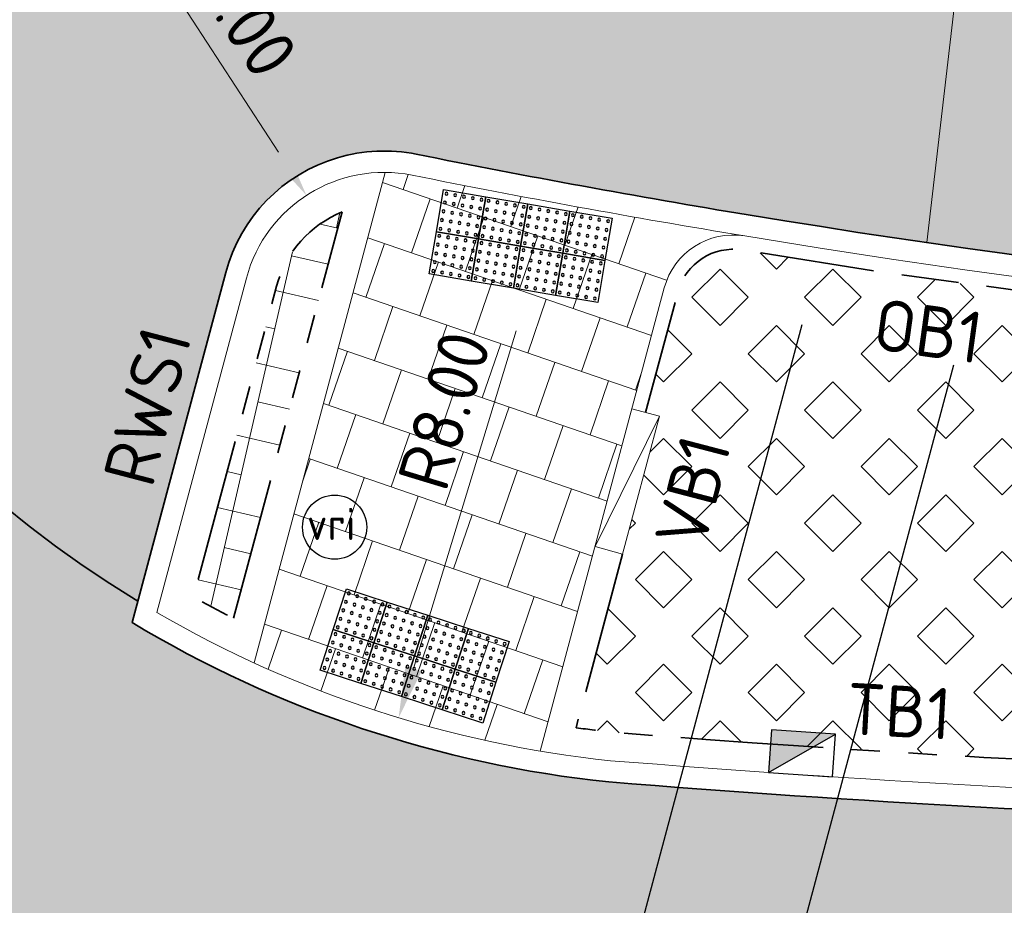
# Model space of a CAD drawing. Header units: metres. Extents: x 196651 to 397723, y 354703 to 710691.
# Tile 26 of 256: x 197542.73 to 197549.64, y 355992.53 to 355998.75. Entities that reach past the tile are written whole.
import ezdxf
from ezdxf.enums import TextEntityAlignment as Align

# ---------------------------------------------------------------- set-up
doc = ezdxf.new("R2010")
doc.units = ezdxf.units.M
doc.header["$MEASUREMENT"] = 0
for name, pattern in [('ACAD_ISO03W100', [30, 12, -18]), ('VH-OPSLUITBAND_100X200', [16, 8, -2, 4, -2]), ('VH-RWSBAND_110X220', [24, 10, -2, 2, -2, 2, -2, 2, -2]), ('VH-TROTTOIRBAND_180-200', [20, 10, -2, 2, -2, 2, -2])]:
    doc.linetypes.add(name, pattern=pattern)
for name, color, linetype, lineweight in [('N-WE-GR-GRAS_BERM-A', 86, 'Continuous', 5), ('N-WE-IE-MEUBILAIR-S', 7, 'Continuous', 25), ('N-WE-VH-GOOT_TEGEL-G', 170, 'Continuous', 35), ('N-WE-VH-KANTOPSLUITING_OPSLUITBAND_100X200-G', 5, 'VH-OPSLUITBAND_100X200', 35), ('N-WE-VH-KANTOPSLUITING_TEKST-T', 7, 'VH-OPSLUITBAND_100X200', 35), ('N-WE-VH-KANTOPSLUITING_TROTTOIRBAND_180 200-G', 6, 'VH-TROTTOIRBAND_180-200', 35), ('N-WE-VH-KANTOPSLUITING_TROTTOIRBAND_RWS_110 220-G', 6, 'VH-RWSBAND_110X220', 35), ('N-WE-VH-KANTVERHARDING-G', 1, 'Continuous', 5), ('N-WE-VH-MATERIAALGRENS-G', 5, 'ACAD_ISO03W100', 35), ('N-WE-VH-VERHARDING_ASFALT_DEKLAAG-G_ZWART', 252, 'Continuous', 5), ('N-WE-VH-VERHARDING_GRASBETONSTEEN-A', 253, 'Continuous', 5), ('N-WE-VH-VERHARDING_TEGEL-200X200X50-A', 252, 'Continuous', 18), ('N-WE-VH-VERKEERSTEGEL-NOPPENTEGEL-S', 5, 'Continuous', 25), ('N-WE-VH_BETON_PRINTBETON-A', 252, 'Continuous', 5), ('X-XX-AL-AANPIJLING-M', 7, 'Continuous', 18)]:
    doc.layers.add(name, color=color, linetype=linetype, lineweight=lineweight)
doc.layers.add('N-WE-RI-HWA_KOLK_TROTTOIR-S', color=150, linetype='Continuous')
doc.layers.add('N-WE-VH-VERHARDING_ASFALT_COATING_ROOD-G', color=7, linetype='Continuous', lineweight=5, true_color=0xffa8a8)
doc.layers.add('N-WE-VH-VERHARDING_ASFALT_DEKLAAG-G_ROOD', color=7, linetype='Continuous', lineweight=5, true_color=0xbf4040)
doc.layers.add('X-XX-AL-HULPLIJNEN', color=4, linetype='Continuous', lineweight=25, plot=False)
doc.styles.add('NLCS-ISO', font='NLCS-ISO.ttf')
doc.styles.add('NLCS-ISO-M200-T18', font='NLCS-ISO.ttf')
doc.dimstyles.new('NLCS-M200-T18-PIJL', dxfattribs={"dimscale": 0.2, "dimtxt": 1.799999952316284, "dimasz": 1.8, "dimexe": 2, "dimexo": 2, "dimgap": 0.7, "dimtad": 1, "dimzin": 0, "dimdsep": 46, "dimtxsty": 'NLCS-ISO-M200-T18', "dimcen": 0, "dimdle": 2, "dimse1": 1, "dimse2": 1, "dimclrd": 256, "dimclre": 256, "dimclrt": 256, "dimadec": 1, "dimazin": 0, "dimtfac": 1, "dimtofl": 0, "dimtmove": 1, "dimatfit": 0, "dimfxl": 2, "dimfxlon": 1, "dimtfillclr": 254, "dimtolj": 1, "dimtzin": 0, "dimlwd": 18, "dimlwe": 18, "dimarcsym": 0})

# ---------------------------------------------------------------- blocks, each defined once
blk = doc.blocks.new('TEKST TB')
at = {"style": 'NLCS-ISO'}
blk.add_attdef('TEKST_TROTTOIRBANDEN', text='', height=0.36, rotation=0.340705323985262, dxfattribs=at).set_placement((0, 0), align=Align.BOTTOM_CENTER)
blk = doc.blocks.new('N-SRI-HWA-KOLK_TROTTOIR-SO')
blk.add_hatch(color=256).paths.add_polyline_path([(1.125000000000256, 0.7499999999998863), (-1.124999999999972, 0.7499999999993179), (-1.124999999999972, -0.7499999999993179)])
blk.add_line((-1.124999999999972, -0.7499999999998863), (1.124999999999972, 0.7499999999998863))
at = {"flags": 128}
blk.add_lwpolyline([(-1.124999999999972, -0.7499999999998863), (1.124999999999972, -0.7499999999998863), (1.124999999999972, 0.7499999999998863), (-1.124999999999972, 0.7499999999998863)], close=True, dxfattribs=at)
blk = doc.blocks.new('*D1796')
at = {"layer": 'Defpoints', "color": 0, "transparency": 16777216}
for p in [(197656.5246603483, 356038.2042141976), (197542.917928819, 355978.7313126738)]:
    blk.add_point(p, dxfattribs=at)
at = {"layer": 'X-XX-AL-AANPIJLING-M', "linetype": 'Continuous', "lineweight": 18, "transparency": 16777216}
blk.add_line((197654.299166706, 356037.0391726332), (197656.2057201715, 356038.0372496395), dxfattribs=at)
at = {"layer": 'X-XX-AL-AANPIJLING-M', "transparency": 16777216}
blk.add_solid([(197656.1778927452, 356038.0904063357), (197656.2335475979, 356037.9840929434), (197656.5246603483, 356038.2042141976)], dxfattribs=at)
at = {"layer": 'X-XX-AL-AANPIJLING-M', "transparency": 16777216, "insert": (197654.9445604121, 356037.7382312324), "char_height": 0.3599999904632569, "attachment_point": 5, "rotation": 27.631969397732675, "style": 'NLCS-ISO-M200-T18'}
blk.add_mtext('\\A1;R128.23', dxfattribs=at)
blk = doc.blocks.new('*D1996')
at = {"layer": 'Defpoints', "color": 0, "transparency": 16777216}
for p in [(197544.744996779, 355997.5142690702), (197545.289548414, 355996.6755417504)]:
    blk.add_point(p, dxfattribs=at)
at = {"layer": 'X-XX-AL-AANPIJLING-M', "linetype": 'Continuous', "lineweight": 18, "transparency": 16777216}
blk.add_line((197543.6515371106, 355999.1984335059), (197544.5489581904, 355997.8162109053), dxfattribs=at)
at = {"layer": 'X-XX-AL-AANPIJLING-M', "transparency": 16777216}
blk.add_solid([(197544.5992818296, 355997.8488840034), (197544.4986345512, 355997.7835378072), (197544.744996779, 355997.5142690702)], dxfattribs=at)
at = {"layer": 'X-XX-AL-AANPIJLING-M', "transparency": 16777216, "insert": (197544.2706210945, 355998.8325496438), "char_height": 0.3599999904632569, "attachment_point": 5, "rotation": 302.994029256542, "style": 'NLCS-ISO-M200-T18'}
blk.add_mtext('\\A1;R1.00', dxfattribs=at)
blk = doc.blocks.new('*U2075')
for centre in [(0.02500000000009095, 0.575000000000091), (0.08750000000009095, 0.575000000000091), (0.1500000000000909, 0.575000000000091), (0.2125000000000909, 0.575000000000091), (0.2749999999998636, 0.575000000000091), (0.3250000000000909, 0.575000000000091), (0.3875000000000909, 0.575000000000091), (0.4500000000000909, 0.575000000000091), (0.5125000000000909, 0.575000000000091), (0.5749999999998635, 0.575000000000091), (0.6250000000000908, 0.575000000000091), (0.6875000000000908, 0.575000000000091), (0.7500000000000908, 0.575000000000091), (0.8125000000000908, 0.575000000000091), (0.8749999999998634, 0.575000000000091), (0.9250000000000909, 0.575000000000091), (0.9875000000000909, 0.575000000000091), (1.050000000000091, 0.575000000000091), (1.112500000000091, 0.575000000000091), (1.174999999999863, 0.575000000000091), (0.02500000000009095, 0.512500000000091), (0.08750000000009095, 0.512500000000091), (0.1500000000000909, 0.512500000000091), (0.2125000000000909, 0.512500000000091), (0.2749999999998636, 0.512500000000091), (0.3250000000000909, 0.512500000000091), (0.3875000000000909, 0.512500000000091), (0.4500000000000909, 0.512500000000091), (0.5125000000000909, 0.512500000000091), (0.5749999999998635, 0.512500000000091), (0.6250000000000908, 0.512500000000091), (0.6875000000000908, 0.512500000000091), (0.7500000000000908, 0.512500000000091), (0.8125000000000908, 0.512500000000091), (0.8749999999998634, 0.512500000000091), (0.9250000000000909, 0.512500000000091), (0.9875000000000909, 0.512500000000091), (1.050000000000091, 0.512500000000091), (1.112500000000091, 0.512500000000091), (1.174999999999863, 0.512500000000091), (0.02500000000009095, 0.4500000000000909), (0.08750000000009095, 0.4500000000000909), (0.1500000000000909, 0.4500000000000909), (0.2125000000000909, 0.4500000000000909), (0.2749999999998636, 0.4500000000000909), (0.3250000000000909, 0.4500000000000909), (0.3875000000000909, 0.4500000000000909), (0.4500000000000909, 0.4500000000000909), (0.5125000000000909, 0.4500000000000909), (0.5749999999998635, 0.4500000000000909), (0.6250000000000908, 0.4500000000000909), (0.6875000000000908, 0.4500000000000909), (0.7500000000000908, 0.4500000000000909), (0.8125000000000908, 0.4500000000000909), (0.8749999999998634, 0.4500000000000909), (0.9250000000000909, 0.4500000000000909), (0.9875000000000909, 0.4500000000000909), (1.050000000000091, 0.4500000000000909), (1.112500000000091, 0.4500000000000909), (1.174999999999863, 0.4500000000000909), (0.02500000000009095, 0.3875000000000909), (0.08750000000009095, 0.3875000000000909), (0.1500000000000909, 0.3875000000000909), (0.2125000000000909, 0.3875000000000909), (0.2749999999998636, 0.3875000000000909), (0.3250000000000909, 0.3875000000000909), (0.3875000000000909, 0.3875000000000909), (0.4500000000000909, 0.3875000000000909), (0.5125000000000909, 0.3875000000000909), (0.5749999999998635, 0.3875000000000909), (0.6250000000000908, 0.3875000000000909), (0.6875000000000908, 0.3875000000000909), (0.7500000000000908, 0.3875000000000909), (0.8125000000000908, 0.3875000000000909), (0.8749999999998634, 0.3875000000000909), (0.9250000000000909, 0.3875000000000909), (0.9875000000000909, 0.3875000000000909), (1.050000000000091, 0.3875000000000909), (1.112500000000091, 0.3875000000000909), (1.174999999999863, 0.3875000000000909), (0.02500000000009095, 0.3250000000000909), (0.02500000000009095, 0.2750000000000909), (0.08750000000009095, 0.3250000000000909), (0.08750000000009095, 0.2750000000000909), (0.1500000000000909, 0.3250000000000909), (0.1500000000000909, 0.2750000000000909), (0.2125000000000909, 0.3250000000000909), (0.2125000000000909, 0.2750000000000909), (0.2749999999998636, 0.3250000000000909), (0.2749999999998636, 0.2750000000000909), (0.3250000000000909, 0.3250000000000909), (0.3250000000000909, 0.2750000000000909), (0.3875000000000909, 0.3250000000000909), (0.3875000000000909, 0.2750000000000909), (0.4500000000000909, 0.3250000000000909), (0.4500000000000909, 0.2750000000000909), (0.5125000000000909, 0.3250000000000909), (0.5125000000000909, 0.2750000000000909), (0.5749999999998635, 0.3250000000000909), (0.5749999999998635, 0.2750000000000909), (0.6250000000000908, 0.3250000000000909), (0.6250000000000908, 0.2750000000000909), (0.6875000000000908, 0.3250000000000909), (0.6875000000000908, 0.2750000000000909), (0.7500000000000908, 0.3250000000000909), (0.7500000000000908, 0.2750000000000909), (0.8125000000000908, 0.3250000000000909), (0.8125000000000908, 0.2750000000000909), (0.8749999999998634, 0.3250000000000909), (0.8749999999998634, 0.2750000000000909), (0.9250000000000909, 0.3250000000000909), (0.9250000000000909, 0.2750000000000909), (0.9875000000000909, 0.3250000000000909), (0.9875000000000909, 0.2750000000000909), (1.050000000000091, 0.3250000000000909), (1.050000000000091, 0.2750000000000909), (1.112500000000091, 0.3250000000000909), (1.112500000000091, 0.2750000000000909), (1.174999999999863, 0.3250000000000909), (1.174999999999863, 0.2750000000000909), (0.02500000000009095, 0.2125000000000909), (0.08750000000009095, 0.2125000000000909), (0.1500000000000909, 0.2125000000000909), (0.2125000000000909, 0.2125000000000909), (0.2749999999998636, 0.2125000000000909), (0.3250000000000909, 0.2125000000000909), (0.3875000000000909, 0.2125000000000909), (0.4500000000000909, 0.2125000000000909), (0.5125000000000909, 0.2125000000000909), (0.5749999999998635, 0.2125000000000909), (0.6250000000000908, 0.2125000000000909), (0.6875000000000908, 0.2125000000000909), (0.7500000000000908, 0.2125000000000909), (0.8125000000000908, 0.2125000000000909), (0.8749999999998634, 0.2125000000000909), (0.9250000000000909, 0.2125000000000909), (0.9875000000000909, 0.2125000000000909), (1.050000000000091, 0.2125000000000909), (1.112500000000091, 0.2125000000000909), (1.174999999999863, 0.2125000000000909), (0.02500000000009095, 0.1500000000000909), (0.08750000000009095, 0.1500000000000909), (0.1500000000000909, 0.1500000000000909), (0.2125000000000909, 0.1500000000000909), (0.2749999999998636, 0.1500000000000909), (0.3250000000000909, 0.1500000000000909), (0.3875000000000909, 0.1500000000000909), (0.4500000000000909, 0.1500000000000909), (0.5125000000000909, 0.1500000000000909), (0.5749999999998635, 0.1500000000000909), (0.6250000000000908, 0.1500000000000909), (0.6875000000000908, 0.1500000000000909), (0.7500000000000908, 0.1500000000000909), (0.8125000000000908, 0.1500000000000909), (0.8749999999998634, 0.1500000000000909), (0.9250000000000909, 0.1500000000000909), (0.9875000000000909, 0.1500000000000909), (1.050000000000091, 0.1500000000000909), (1.112500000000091, 0.1500000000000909), (1.174999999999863, 0.1500000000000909), (0.02500000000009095, 0.08750000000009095), (0.08750000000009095, 0.08750000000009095), (0.1500000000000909, 0.08750000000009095), (0.2125000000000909, 0.08750000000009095), (0.2749999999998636, 0.08750000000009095), (0.3250000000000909, 0.08750000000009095), (0.3875000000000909, 0.08750000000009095), (0.4500000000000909, 0.08750000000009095), (0.5125000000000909, 0.08750000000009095), (0.5749999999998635, 0.08750000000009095), (0.6250000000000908, 0.08750000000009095), (0.6875000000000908, 0.08750000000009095), (0.7500000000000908, 0.08750000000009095), (0.8125000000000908, 0.08750000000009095), (0.8749999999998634, 0.08750000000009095), (0.9250000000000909, 0.08750000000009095), (0.9875000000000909, 0.08750000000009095), (1.050000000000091, 0.08750000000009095), (1.112500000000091, 0.08750000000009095), (1.174999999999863, 0.08750000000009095), (0.02500000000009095, 0.02500000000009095), (0.08750000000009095, 0.02500000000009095), (0.1500000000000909, 0.02500000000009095), (0.2125000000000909, 0.02500000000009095), (0.2749999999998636, 0.02500000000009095), (0.3250000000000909, 0.02500000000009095), (0.3875000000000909, 0.02500000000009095), (0.4500000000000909, 0.02500000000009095), (0.5125000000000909, 0.02500000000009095), (0.5749999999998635, 0.02500000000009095), (0.6250000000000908, 0.02500000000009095), (0.6875000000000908, 0.02500000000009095), (0.7500000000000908, 0.02500000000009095), (0.8125000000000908, 0.02500000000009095), (0.8749999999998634, 0.02500000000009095), (0.9250000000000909, 0.02500000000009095), (0.9875000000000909, 0.02500000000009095), (1.050000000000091, 0.02500000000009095), (1.112500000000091, 0.02500000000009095), (1.174999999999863, 0.02500000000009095)]:
    blk.add_circle(centre, 0.01)
for points in [[(0.2999999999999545, 0.3000000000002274), (0.2999999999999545, 0.6000000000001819), (0, 0.6000000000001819), (0, 0.3)], [(0.5999999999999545, 0.3000000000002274), (0.5999999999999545, 0.6000000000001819), (0.2999999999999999, 0.6000000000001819), (0.2999999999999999, 0.3)], [(0.8999999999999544, 0.3000000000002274), (0.8999999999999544, 0.6000000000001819), (0.5999999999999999, 0.6000000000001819), (0.5999999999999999, 0.3)], [(1.199999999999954, 0.3000000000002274), (1.199999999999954, 0.6000000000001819), (0.8999999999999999, 0.6000000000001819), (0.8999999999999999, 0.3)], [(0.2999999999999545, 2.273736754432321e-13), (0.2999999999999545, 0.3000000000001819), (0, 0.3000000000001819), (0, 0)], [(0.5999999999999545, 2.273736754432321e-13), (0.5999999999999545, 0.3000000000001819), (0.2999999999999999, 0.3000000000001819), (0.2999999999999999, 0)], [(0.8999999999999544, 2.273736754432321e-13), (0.8999999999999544, 0.3000000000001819), (0.5999999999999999, 0.3000000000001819), (0.5999999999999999, 0)], [(1.199999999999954, 2.273736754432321e-13), (1.199999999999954, 0.3000000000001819), (0.8999999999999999, 0.3000000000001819), (0.8999999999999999, 0)]]:
    blk.add_3dface(points)
blk = doc.blocks.new('*U2076')
for centre in [(0.02500000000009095, 0.2750000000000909), (0.08750000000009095, 0.2750000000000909), (0.1500000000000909, 0.2750000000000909), (0.2125000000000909, 0.2750000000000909), (0.2749999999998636, 0.2750000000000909), (0.3250000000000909, 0.2750000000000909), (0.3875000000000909, 0.2750000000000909), (0.4500000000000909, 0.2750000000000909), (0.5125000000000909, 0.2750000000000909), (0.5749999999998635, 0.2750000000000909), (0.6250000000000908, 0.2750000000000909), (0.6875000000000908, 0.2750000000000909), (0.7500000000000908, 0.2750000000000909), (0.8125000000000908, 0.2750000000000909), (0.8749999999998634, 0.2750000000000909), (0.9250000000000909, 0.2750000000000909), (0.9875000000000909, 0.2750000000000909), (1.050000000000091, 0.2750000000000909), (1.112500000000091, 0.2750000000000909), (1.174999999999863, 0.2750000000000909), (0.02500000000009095, 0.2125000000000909), (0.08750000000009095, 0.2125000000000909), (0.1500000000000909, 0.2125000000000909), (0.2125000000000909, 0.2125000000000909), (0.2749999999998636, 0.2125000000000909), (0.3250000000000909, 0.2125000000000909), (0.3875000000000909, 0.2125000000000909), (0.4500000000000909, 0.2125000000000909), (0.5125000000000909, 0.2125000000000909), (0.5749999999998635, 0.2125000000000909), (0.6250000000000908, 0.2125000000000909), (0.6875000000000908, 0.2125000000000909), (0.7500000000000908, 0.2125000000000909), (0.8125000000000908, 0.2125000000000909), (0.8749999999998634, 0.2125000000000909), (0.9250000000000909, 0.2125000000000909), (0.9875000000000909, 0.2125000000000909), (1.050000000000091, 0.2125000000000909), (1.112500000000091, 0.2125000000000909), (1.174999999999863, 0.2125000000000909), (0.02500000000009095, 0.1500000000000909), (0.08750000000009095, 0.1500000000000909), (0.1500000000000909, 0.1500000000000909), (0.2125000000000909, 0.1500000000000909), (0.2749999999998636, 0.1500000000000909), (0.3250000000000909, 0.1500000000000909), (0.3875000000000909, 0.1500000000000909), (0.4500000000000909, 0.1500000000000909), (0.5125000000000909, 0.1500000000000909), (0.5749999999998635, 0.1500000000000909), (0.6250000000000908, 0.1500000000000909), (0.6875000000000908, 0.1500000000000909), (0.7500000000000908, 0.1500000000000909), (0.8125000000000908, 0.1500000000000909), (0.8749999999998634, 0.1500000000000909), (0.9250000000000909, 0.1500000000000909), (0.9875000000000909, 0.1500000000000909), (1.050000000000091, 0.1500000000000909), (1.112500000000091, 0.1500000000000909), (1.174999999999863, 0.1500000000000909), (0.02500000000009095, 0.0875000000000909), (0.08750000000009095, 0.0875000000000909), (0.1500000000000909, 0.0875000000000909), (0.2125000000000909, 0.0875000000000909), (0.2749999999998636, 0.0875000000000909), (0.3250000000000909, 0.0875000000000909), (0.3875000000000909, 0.0875000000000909), (0.4500000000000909, 0.0875000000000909), (0.5125000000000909, 0.0875000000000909), (0.5749999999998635, 0.0875000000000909), (0.6250000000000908, 0.0875000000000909), (0.6875000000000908, 0.0875000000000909), (0.7500000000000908, 0.0875000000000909), (0.8125000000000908, 0.0875000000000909), (0.8749999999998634, 0.0875000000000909), (0.9250000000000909, 0.0875000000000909), (0.9875000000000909, 0.0875000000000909), (1.050000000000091, 0.0875000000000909), (1.112500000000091, 0.0875000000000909), (1.174999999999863, 0.0875000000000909), (0.02500000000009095, 0.02500000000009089), (0.08750000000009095, 0.02500000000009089), (0.1500000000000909, 0.02500000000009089), (0.2125000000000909, 0.02500000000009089), (0.2749999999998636, 0.02500000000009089), (0.3250000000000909, 0.02500000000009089), (0.3875000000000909, 0.02500000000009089), (0.4500000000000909, 0.02500000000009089), (0.5125000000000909, 0.02500000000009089), (0.5749999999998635, 0.02500000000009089), (0.6250000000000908, 0.02500000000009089), (0.6875000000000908, 0.02500000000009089), (0.7500000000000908, 0.02500000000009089), (0.8125000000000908, 0.02500000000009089), (0.8749999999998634, 0.02500000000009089), (0.9250000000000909, 0.02500000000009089), (0.9875000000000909, 0.02500000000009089), (1.050000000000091, 0.02500000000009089), (1.112500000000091, 0.02500000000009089), (1.174999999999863, 0.02500000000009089), (0.02500000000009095, -0.02499999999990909), (0.08750000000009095, -0.02499999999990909), (0.1500000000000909, -0.02499999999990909), (0.2125000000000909, -0.02499999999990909), (0.2749999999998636, -0.02499999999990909), (0.3250000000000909, -0.02499999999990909), (0.3875000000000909, -0.02499999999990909), (0.4500000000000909, -0.02499999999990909), (0.5125000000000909, -0.02499999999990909), (0.5749999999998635, -0.02499999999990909), (0.6250000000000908, -0.02499999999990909), (0.6875000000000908, -0.02499999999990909), (0.7500000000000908, -0.02499999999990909), (0.8125000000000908, -0.02499999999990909), (0.8749999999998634, -0.02499999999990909), (0.9250000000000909, -0.02499999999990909), (0.9875000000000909, -0.02499999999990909), (1.050000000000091, -0.02499999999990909), (1.112500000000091, -0.02499999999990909), (1.174999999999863, -0.02499999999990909), (0.02500000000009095, -0.0874999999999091), (0.08750000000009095, -0.0874999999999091), (0.1500000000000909, -0.0874999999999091), (0.2125000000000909, -0.0874999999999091), (0.2749999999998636, -0.0874999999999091), (0.3250000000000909, -0.0874999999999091), (0.3875000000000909, -0.0874999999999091), (0.4500000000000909, -0.0874999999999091), (0.5125000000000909, -0.0874999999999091), (0.5749999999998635, -0.0874999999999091), (0.6250000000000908, -0.0874999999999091), (0.6875000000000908, -0.0874999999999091), (0.7500000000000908, -0.0874999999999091), (0.8125000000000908, -0.0874999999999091), (0.8749999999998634, -0.0874999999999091), (0.9250000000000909, -0.0874999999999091), (0.9875000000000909, -0.0874999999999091), (1.050000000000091, -0.0874999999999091), (1.112500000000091, -0.0874999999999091), (1.174999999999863, -0.0874999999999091), (0.02500000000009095, -0.1499999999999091), (0.02500000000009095, -0.2124999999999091), (0.08750000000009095, -0.1499999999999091), (0.08750000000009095, -0.2124999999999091), (0.1500000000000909, -0.1499999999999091), (0.1500000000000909, -0.2124999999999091), (0.2125000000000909, -0.1499999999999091), (0.2125000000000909, -0.2124999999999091), (0.2749999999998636, -0.1499999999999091), (0.2749999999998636, -0.2124999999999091), (0.3250000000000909, -0.1499999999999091), (0.3250000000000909, -0.2124999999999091), (0.3875000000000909, -0.1499999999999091), (0.3875000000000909, -0.2124999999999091), (0.4500000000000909, -0.1499999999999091), (0.4500000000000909, -0.2124999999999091), (0.5125000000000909, -0.1499999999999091), (0.5125000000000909, -0.2124999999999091), (0.5749999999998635, -0.1499999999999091), (0.5749999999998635, -0.2124999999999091), (0.6250000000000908, -0.1499999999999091), (0.6250000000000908, -0.2124999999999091), (0.6875000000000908, -0.1499999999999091), (0.6875000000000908, -0.2124999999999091), (0.7500000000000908, -0.1499999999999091), (0.7500000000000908, -0.2124999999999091), (0.8125000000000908, -0.1499999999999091), (0.8125000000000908, -0.2124999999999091), (0.8749999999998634, -0.1499999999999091), (0.8749999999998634, -0.2124999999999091), (0.9250000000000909, -0.1499999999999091), (0.9250000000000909, -0.2124999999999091), (0.9875000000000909, -0.1499999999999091), (0.9875000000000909, -0.2124999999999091), (1.050000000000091, -0.1499999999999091), (1.050000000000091, -0.2124999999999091), (1.112500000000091, -0.1499999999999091), (1.112500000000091, -0.2124999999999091), (1.174999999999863, -0.1499999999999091), (1.174999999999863, -0.2124999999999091), (0.02500000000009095, -0.2749999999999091), (0.08750000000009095, -0.2749999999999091), (0.1500000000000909, -0.2749999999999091), (0.2125000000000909, -0.2749999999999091), (0.2749999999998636, -0.2749999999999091), (0.3250000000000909, -0.2749999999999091), (0.3875000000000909, -0.2749999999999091), (0.4500000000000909, -0.2749999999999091), (0.5125000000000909, -0.2749999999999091), (0.5749999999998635, -0.2749999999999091), (0.6250000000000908, -0.2749999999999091), (0.6875000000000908, -0.2749999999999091), (0.7500000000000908, -0.2749999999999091), (0.8125000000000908, -0.2749999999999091), (0.8749999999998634, -0.2749999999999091), (0.9250000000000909, -0.2749999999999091), (0.9875000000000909, -0.2749999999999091), (1.050000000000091, -0.2749999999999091), (1.112500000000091, -0.2749999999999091), (1.174999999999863, -0.2749999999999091)]:
    blk.add_circle(centre, 0.01)
for points in [[(0.2999999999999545, 2.273181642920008e-13), (0.2999999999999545, 0.3000000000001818), (0, 0.3000000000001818), (0, -5.551115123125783e-17)], [(0.5999999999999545, 2.273181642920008e-13), (0.5999999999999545, 0.3000000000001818), (0.2999999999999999, 0.3000000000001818), (0.2999999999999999, -5.551115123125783e-17)], [(0.8999999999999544, 2.273181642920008e-13), (0.8999999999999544, 0.3000000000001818), (0.5999999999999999, 0.3000000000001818), (0.5999999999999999, -5.551115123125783e-17)], [(1.199999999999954, 2.273181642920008e-13), (1.199999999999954, 0.3000000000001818), (0.8999999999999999, 0.3000000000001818), (0.8999999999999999, -5.551115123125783e-17)], [(0.2999999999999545, -0.2999999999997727), (0.2999999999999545, 1.818545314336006e-13), (0, 1.818545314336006e-13), (0, -0.3)], [(0.5999999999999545, -0.2999999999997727), (0.5999999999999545, 1.818545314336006e-13), (0.2999999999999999, 1.818545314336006e-13), (0.2999999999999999, -0.3)], [(0.8999999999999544, -0.2999999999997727), (0.8999999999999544, 1.818545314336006e-13), (0.5999999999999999, 1.818545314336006e-13), (0.5999999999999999, -0.3)], [(1.199999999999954, -0.2999999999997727), (1.199999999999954, 1.818545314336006e-13), (0.8999999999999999, 1.818545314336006e-13), (0.8999999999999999, -0.3)]]:
    blk.add_3dface(points)
blk = doc.blocks.new('*D2173')
at = {"layer": 'Defpoints', "color": 0, "transparency": 16777216}
for p in [(197547.7158666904, 356001.5052916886), (197545.3917037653, 355993.8503412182)]:
    blk.add_point(p, dxfattribs=at)
at = {"layer": 'X-XX-AL-AANPIJLING-M', "linetype": 'Continuous', "lineweight": 18, "transparency": 16777216}
blk.add_line((197546.2157665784, 355996.5645055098), (197545.4962910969, 355994.1948139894), dxfattribs=at)
at = {"layer": 'X-XX-AL-AANPIJLING-M', "transparency": 16777216}
blk.add_solid([(197545.4388789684, 355994.2122452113), (197545.5537032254, 355994.1773827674), (197545.3917037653, 355993.8503412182)], dxfattribs=at)
at = {"layer": 'X-XX-AL-AANPIJLING-M', "transparency": 16777216, "insert": (197545.7120147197, 355996.0068012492), "char_height": 0.3599999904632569, "attachment_point": 5, "rotation": 73.11088788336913, "style": 'NLCS-ISO-M200-T18'}
blk.add_mtext('\\A1;R8.00', dxfattribs=at)
blk = doc.blocks.new('SIE-MEUBILAIR_PAAL_VRI-SO')
blk.add_circle((0, 0), 0.75)
at = {"style": 'NLCS-ISO'}
blk.add_text('vri', height=0.75, dxfattribs=at).set_placement((-0.08019577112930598, 0.07377584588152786), align=Align.MIDDLE_CENTER)

msp = doc.modelspace()

# ---------------------------------------------------------------- hatches: boundary and pattern name
at = {"layer": 'N-WE-GR-GRAS_BERM-A'}
h = msp.add_hatch(dxfattribs=at)
h.set_pattern_fill('AGR-GRAS_01', color=256, scale=0.04, pattern_type=2)
h.set_pattern_definition([(0, (0, 0), (1, 1), [0.12, -0.8]), (45, (0.4, 0.2), (-0.1131370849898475, 1.866761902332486), [0.12, -0.8]), (29.99999999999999, (0.08, 0.12), (0.2274613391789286, 1.286025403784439), [0.12, -0.8]), (15, (0.32, 0.48), (0.3856270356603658, 0.7244941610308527), [0.12, -0.8]), (135, (0.16, 2), (-0.02828427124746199, -0.6505382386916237), [0.12, -0.8]), (150, (1.2, 0.4), (0.2156921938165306, -0.5864101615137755), [0.12, -0.8]), (165, (0.24, 0.04), (0.1434520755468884, -0.7010146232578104), [0.12, -0.8]), (85, (0.4, 0.4), (-0.872677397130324, 1.040016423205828), [0.12, -0.8]), (99.99999999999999, (0, 0), (-1.112117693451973, 0.7787131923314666), [0.12, -0.7999999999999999])])
h.paths.add_polyline_path([(197588.3851269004, 355992.0772390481, 0.5701041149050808), (197588.5147606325, 355993.4133800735, 0.2539846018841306), (197583.0477632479, 355994.1490922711, -0.001198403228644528), (197582.7685086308, 355994.0435704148, 0.0733476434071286), (197582.3139879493, 355993.7921154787), (197576.5297600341, 355989.3788942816, -0.1075970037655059), (197575.6741486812, 355988.9788198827, -0.01884300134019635), (197571.5292927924, 355988.2017218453, -0.06009665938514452), (197544.9673221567, 355987.4683476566), (197544.3622378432, 355985.2083795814, 0.1424533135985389)])
at = {"layer": 'N-WE-VH-VERHARDING_ASFALT_COATING_ROOD-G'}
h = msp.add_hatch(color=256, dxfattribs=at)
edge = h.paths.add_edge_path()
edge.add_arc((197522.7364838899, 356000.600853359), 1.149999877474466, 344.7121018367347, 442.551190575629)
edge.add_line((197522.8855702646, 356001.7411484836), (197513.3164276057, 356002.4923494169))
edge.add_line((197513.3164276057, 356002.4923494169), (197513.3319286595, 356004.1248551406))
edge.add_line((197513.3319286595, 356004.1248551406), (197522.7385602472, 356004.37716049))
edge.add_arc((197522.627288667, 356008.5256684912), 4.150000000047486, 271.5364231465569, 339.805299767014)
edge.add_line((197526.5221672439, 356007.0930412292), (197531.0534343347, 356019.4121807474))
edge.add_line((197531.0534343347, 356019.4121807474), (197532.6051415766, 356018.8414266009))
edge.add_line((197532.6051415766, 356018.8414266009), (197528.6299639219, 356007.5484131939))
edge.add_line((197528.6299639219, 356007.5484131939), (197528.0526651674, 356005.5132318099))
edge.add_arc((197528.6779939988, 356005.3358512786), 0.6500000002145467, 164.1635025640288, 255.0470960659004)
edge.add_line((197528.5102777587, 356004.7078614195), (197529.5857392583, 356004.4206396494))
edge.add_line((197529.5857392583, 356004.4206396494), (197529.6331841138, 356004.5632259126))
edge.add_line((197529.6331841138, 356004.5632259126), (197539.5758153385, 356001.90786341))
edge.add_arc((197547.7158665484, 356001.5052916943), 8.149999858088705, 177.1687054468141, 178.2495302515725)
edge.add_line((197539.5696699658, 356001.7542473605), (197542.5045711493, 356000.9704280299))
edge.add_arc((197542.6722873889, 356001.598417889), 0.6500000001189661, 255.0470961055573, 389.736148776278)
edge.add_arc((197551.789634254, 356006.8064872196), 9.850000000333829, 172.0515655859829, 209.7361487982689, ccw=False)
edge.add_line((197542.0342639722, 356008.1685630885), (197542.3094086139, 356010.1391859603))
edge.add_line((197542.3094086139, 356010.1391859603), (197544.0971483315, 356009.8574962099))
edge.add_line((197544.0971483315, 356009.8574962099), (197544.0944383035, 356009.8428784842))
edge.add_line((197544.0944383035, 356009.8428784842), (197543.7184961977, 356007.9375179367))
edge.add_arc((197551.7896348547, 356006.8064915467), 8.14999999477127, 172.0229610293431, 185.3610577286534)
edge.add_arc((197551.8118195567, 356006.8154970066), 8.172931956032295, 185.4093828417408, 252.2037230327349)
edge.add_line((197549.3138982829, 355999.033645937), (197549.0974967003, 355997.1826234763))
edge.add_arc((197558.99373477, 356064.9602063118), 68.49624999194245, 258.65174460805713, 261.692916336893, ccw=False)
edge.add_arc((197545.2895484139, 355996.6755417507), 1.149999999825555, 78.66409308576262, 106.4997854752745)
edge.add_line((197544.962934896, 355997.7781856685), (197542.0081084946, 355998.5189593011))
edge.add_arc((197541.5752229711, 355998.2687391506), 0.5000000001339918, 30.02913435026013, 75.0470960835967)
edge.add_line((197541.7042354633, 355998.751808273), (197540.9913478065, 355998.9421980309))
edge.add_arc((197540.8623353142, 355998.4591289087), 0.5000000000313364, 75.04709607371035, 203.9635280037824)
edge.add_arc((197547.7158666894, 356001.5052916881), 7.999999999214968, 196.8112913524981, 203.9635279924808, ccw=False)
edge.add_line((197540.0577665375, 355999.1915280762), (197528.6236558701, 356002.24521759))
edge.add_arc((197521.7432003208, 356006.3268020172), 8.000000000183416, 281.58299197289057, 329.3229771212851, ccw=False)
edge.add_arc((197523.0499235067, 355998.6091449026), 0.3224997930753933, 338.2658075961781, 344.7121078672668)
edge.add_line((197523.361011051, 355998.5241116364), (197523.4274494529, 355998.7671713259))
edge.add_line((197523.4274494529, 355998.7671713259), (197523.8457889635, 356000.2976336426))
h = msp.add_hatch(color=256, dxfattribs=at)
edge = h.paths.add_edge_path()
edge.add_line((197543.5616605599, 355994.6684377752), (197543.9987833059, 355996.3010754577))
edge.add_line((197543.9987833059, 355996.3010754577), (197544.178675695, 355996.972967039))
edge.add_arc((197545.2895484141, 355996.6755417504), 1.150000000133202, 106.49978548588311, 165.0111726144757, ccw=False)
edge.add_line((197544.9629348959, 355997.7781856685), (197542.0081084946, 355998.5189593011))
edge.add_arc((197541.5752229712, 355998.2687391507), 0.500000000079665, -14.988827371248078, 30.029134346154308, ccw=False)
edge.add_arc((197534.6904578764, 355999.7034337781), 7.531926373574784, 342.00705938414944, 348.01528586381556, ccw=False)
edge.add_arc((197541.3710441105, 355997.5061384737), 0.4999999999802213, 212.2233055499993, 345.0111726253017, ccw=False)
edge.add_arc((197547.7158666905, 356001.5052916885), 8.000000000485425, 212.2233055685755, 238.7163161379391)
at = {"layer": 'N-WE-VH-VERHARDING_ASFALT_DEKLAAG-G_ROOD'}
h = msp.add_hatch(color=256, dxfattribs=at)
edge = h.paths.add_edge_path()
edge.add_arc((197554.2789389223, 356074.1989402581), 78.76450334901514, 289.4678133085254, 302.2666273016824)
edge.add_line((197596.3281507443, 356007.5978083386), (197595.1872121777, 356009.1837028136))
edge.add_arc((197554.2789443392, 356074.1989282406), 76.81449026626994, 289.48819351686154, 302.1785371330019, ccw=False)
edge.add_arc((197558.038328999, 356069.5895712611), 71.24327878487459, 264.31616596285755, 287.87448266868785, ccw=False)
edge.add_arc((197551.9043202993, 356007.5578498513), 8.909115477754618, 253.0964873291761, 264.0607976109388, ccw=False)
edge.add_line((197549.3138982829, 355999.033645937), (197549.0974967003, 355997.1826234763))
edge.add_arc((197558.9937347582, 356064.9602062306), 68.49624990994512, 261.692916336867, 288.3249498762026)
at = {"layer": 'N-WE-VH-VERHARDING_ASFALT_DEKLAAG-G_ZWART'}
h = msp.add_hatch(color=256, dxfattribs=at)
edge = h.paths.add_edge_path()
edge.add_arc((197541.4517818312, 356089.8330604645), 101.0299702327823, 301.1250693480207, 303.7588192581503)
edge.add_line((197597.5939554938, 356005.8383509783), (197599.3169656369, 356003.4433821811))
edge.add_arc((197541.4497432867, 356089.8331176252), 103.9798144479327, 303.78202980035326, 303.81572192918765, ccw=False)
edge.add_arc((197602.6857701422, 355998.2977417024), 6.150000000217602, 123.7820298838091, 181.7824850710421)
edge.add_arc((197597.6881895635, 355998.1422156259), 1.150000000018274, 181.7824850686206, 303.0847720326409)
edge.add_arc((197554.5637252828, 356064.3334581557), 80.150000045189, 303.0847720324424, 306.2820423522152)
edge.add_line((197601.9933338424, 355999.7234377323), (197603.7187317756, 355997.3287622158))
edge.add_arc((197554.565850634, 356064.3332715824), 83.09999999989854, 264.96511449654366, 306.2628677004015, ccw=False)
edge.add_arc((197545.9462250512, 355965.9095615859), 15.70049941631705, 85.15313590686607, 95.47309018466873)
edge.add_line((197544.4487390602, 355981.5384840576), (197544.978123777, 355985.0447808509))
edge.add_arc((197549.0969112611, 355998.0585462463), 13.65000000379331, 252.4376978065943, 265.2845225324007)
edge.add_arc((197554.5637253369, 356064.3334575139), 80.14999939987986, 265.284522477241, 295.0833855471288)
edge.add_arc((197588.0544588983, 355992.7836798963), 1.149999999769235, 295.0984727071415, 413.8337356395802)
edge.add_arc((197585.1038067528, 355988.7471402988), 6.150000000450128, 53.83373561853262, 110.8373860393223)
edge.add_arc((197560.8951571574, 356052.3518072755), 61.90595033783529, 290.562732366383, 290.8373860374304, ccw=False)
edge.add_arc((197583.393702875, 355992.3769774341), 2.150000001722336, 110.5627323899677, 127.3427256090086)
edge.add_line((197582.0895528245, 355994.0862733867), (197576.3053249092, 355989.6730521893))
edge.add_arc((197575.1831492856, 355991.1438417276), 1.849999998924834, 282.77781482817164, 307.34272562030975, ccw=False)
edge.add_arc((197563.2952134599, 356043.5627264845), 55.59999997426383, 278.4598280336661, 282.77781483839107, ccw=False)
edge.add_arc((197555.2085148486, 356097.9328316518), 110.568200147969, 264.9074183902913, 278.45982803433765, ccw=False)
edge.add_line((197545.3938917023, 355987.8010921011), (197546.4189692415, 355993.4591399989))
edge.add_arc((197547.7158612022, 356001.5052925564), 8.14999998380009, 260.8437229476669, 264.0108516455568)
edge.add_arc((197555.2302471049, 356097.7120255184), 104.6470934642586, 265.4152845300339, 268.2798001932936)
edge.add_arc((197552.5451109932, 356008.2552214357), 15.15000000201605, 268.2743331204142, 268.2807247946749)
edge.add_arc((197555.2302487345, 356097.7120241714), 104.6470922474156, 268.2807246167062, 278.4521197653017)
edge.add_arc((197560.8972813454, 356052.3516237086), 58.95595351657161, 279.4839967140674, 303.7774958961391)
h = msp.add_hatch(color=256, dxfattribs=at)
h.dxf.hatch_style = 1
edge = h.paths.add_edge_path(flags=17)
edge.add_arc((197521.7432003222, 356006.32680202), 8.000000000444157, 302.9575118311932, 329.3229771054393)
edge.add_arc((197521.7432103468, 356006.3267943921), 7.999987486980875, 302.9574812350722, 329.32298746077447, ccw=False)
edge = h.paths.add_edge_path()
edge.add_arc((197547.7158666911, 356001.5052916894), 8.000000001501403, 221.472357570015, 238.7163161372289)
edge.add_line((197543.5616605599, 355994.6684377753), (197543.5212741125, 355994.5175958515))
edge.add_arc((197547.7158666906, 356001.5052916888), 8.15000000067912, 239.024337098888, 260.8436838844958)
edge.add_line((197546.4189692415, 355993.4591399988), (197545.3938917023, 355987.8010921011))
edge.add_arc((197555.2085148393, 356097.9328315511), 110.5682000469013, 263.3380995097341, 264.90741839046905, ccw=False)
edge.add_arc((197542.3060591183, 355987.4655755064), 0.6500000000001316, 83.33809952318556, 165.0111726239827)
edge.add_line((197541.678174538, 355987.633685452), (197541.5651108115, 355987.2113965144))
edge.add_arc((197542.1929953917, 355987.0432865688), 0.6499999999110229, 165.0111726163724, 237.9221905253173)
edge.add_arc((197549.096911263, 355998.0585462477), 13.65000000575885, 237.9221905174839, 252.4376978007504)
edge.add_line((197544.978123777, 355985.0447808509), (197544.4487389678, 355981.5384834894))
edge.add_arc((197545.9432069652, 355966.4623743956), 15.15000000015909, 95.66113463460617, 112.6128736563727)
edge.add_arc((197540.1921494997, 355980.0249018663), 0.4292533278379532, 99.94851258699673, 164.9063861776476)
edge.add_arc((197545.9432069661, 355966.4623743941), 15.00000000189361, 114.2697732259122, 126.2441106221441)
edge.add_line((197537.0748056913, 355978.559955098), (197541.7216641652, 355996.2072225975))
edge = h.paths.add_edge_path()
edge.add_arc((197547.7158666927, 356001.5052916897), 8.000000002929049, 212.2294139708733, 221.4723575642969)
edge.add_line((197541.7216641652, 355996.2072225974), (197537.0748056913, 355978.5599550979))
edge.add_arc((197545.9432069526, 355966.4623744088), 14.99999998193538, 126.2441106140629, 138.1870542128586)
edge.add_line((197534.7633262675, 355976.4628877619), (197523.8882800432, 355979.1686508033))
edge.add_arc((197515.9507558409, 355978.1707983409), 7.999999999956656, 7.165253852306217, 61.86759876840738)
edge.add_arc((197519.4016600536, 355985.196537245), 0.3225005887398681, 5.184827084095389, 63.84057385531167)
edge.add_arc((197515.7098806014, 355977.601568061), 8.767188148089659, 64.0677614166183, 76.07219280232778)
edge.add_line((197517.8201351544, 355986.1109989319), (197517.958564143, 355986.6233399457))
edge.add_line((197517.958564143, 355986.6233399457), (197519.451092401, 355992.1167513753))
edge.add_line((197519.451092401, 355992.1167513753), (197521.1992224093, 355991.8227939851))
edge.add_arc((197521.3070100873, 355992.4637946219), 0.6499999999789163, 260.4547086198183, 344.7999863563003)
edge.add_line((197521.9342707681, 355992.2933715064), (197522.1450606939, 355993.0692065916))
edge.add_arc((197521.517800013, 355993.2396297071), 0.6500000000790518, 344.7999863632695, 429.3075436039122)
edge.add_line((197521.7474786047, 355993.8476985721), (197520.0913400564, 355994.4732520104))
edge.add_line((197520.0913400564, 355994.4732520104), (197521.1024854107, 355998.1973670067))
edge.add_line((197521.1024854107, 355998.1973670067), (197521.1288850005, 355998.1944066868))
edge.add_arc((197521.7009956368, 356006.719276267), 8.544045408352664, 266.160592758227, 279.4500982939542)
edge.add_arc((197523.0499418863, 355998.6091480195), 0.322499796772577, 279.6189550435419, 338.2659439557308)
edge.add_arc((197521.7432003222, 356006.3268020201), 8.000000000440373, 281.5831284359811, 329.3229771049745)
edge.add_line((197528.6236558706, 356002.2452175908), (197539.1872566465, 355999.4354691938))
edge.add_line((197539.1872566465, 355999.4354691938), (197540.0589592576, 355999.1875840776))
edge.add_arc((197547.7158361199, 356001.5052805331), 7.999967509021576, 196.8407885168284, 212.2294631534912)
at = {"layer": 'N-WE-VH-VERHARDING_GRASBETONSTEEN-A', "lineweight": 9}
h = msp.add_hatch(dxfattribs=at)
h.set_pattern_fill('AVH-GRASBETONSTEEN_02', color=256, scale=0.4, pattern_type=2)
h.set_pattern_definition([(45, (197546.8542005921, 355993.4331613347), (-0.3959797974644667, 0.3959797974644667), [0.28, -0.28]), (135, (197546.8542005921, 355993.4331613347), (-0.3959797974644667, -0.3959797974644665), [0.28, -0.28]), (45, (197546.6562125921, 355993.6311493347), (-0.3959797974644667, 0.3959797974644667), [0.28, -0.28]), (135, (197547.0521885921, 355993.6311493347), (-0.3959797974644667, -0.3959797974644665), [0.28, -0.28])])
edge = h.paths.add_edge_path()
edge.add_line((197553.1802938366, 355993.4350797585), (197553.3294960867, 355996.4477017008))
edge.add_arc((197558.9937347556, 356064.9602062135), 68.74624989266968, 261.46553829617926, 265.2738470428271, ccw=False)
edge.add_line((197548.7914992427, 355996.9751985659), (197547.8036518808, 355997.1307957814))
edge.add_arc((197547.7385423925, 355996.7361304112), 0.3999999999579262, 80.63207028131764, 165.0111726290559)
edge.add_line((197547.3521518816, 355996.8395826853), (197547.1248335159, 355995.9905567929))
edge.add_line((197547.1248335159, 355995.9905567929), (197547.2214311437, 355995.9646937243))
edge.add_line((197547.2214311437, 355995.9646937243), (197546.9628004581, 355994.9987174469))
edge.add_line((197546.9628004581, 355994.9987174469), (197546.6365870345, 355993.7803220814))
edge.add_line((197546.6365870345, 355993.7803220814), (197546.7670451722, 355993.763215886))
edge.add_line((197546.7670451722, 355993.763215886), (197546.897773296, 355993.7483126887))
edge.add_arc((197555.2302487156, 356097.7120254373), 104.2970935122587, 265.4176574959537, 268.2807246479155)
edge.add_arc((197555.2302486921, 356097.7120244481), 104.2970925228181, 268.2807246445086, 268.8737814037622)
at = {"layer": 'N-WE-VH-VERHARDING_TEGEL-200X200X50-A'}
h = msp.add_hatch(dxfattribs=at)
h.set_pattern_fill('AVH-TEGEL_200X200_HALFST', color=256, scale=2, angle=251, pattern_type=2)
h.set_pattern_definition([(251, (0, 0), (0.0588764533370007, -0.4433210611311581), [0.4, -0.4]), (341.0000000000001, (0, 0), (0.1302272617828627, 0.3782074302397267), [])])
edge = h.paths.add_edge_path()
edge.add_arc((197547.7158666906, 356001.5052916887), 8.000000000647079, 245.3349360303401, 260.4290794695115)
edge.add_line((197546.3857202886, 355993.616647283), (197547.3731558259, 355997.3046833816))
edge.add_arc((197558.9937347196, 356064.9602060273), 68.64624970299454, 258.6519485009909, 260.25392057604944, ccw=False)
edge.add_arc((197545.2895484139, 355996.6755417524), 0.9999999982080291, 78.65194847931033, 89.48868481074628)
edge.add_line((197545.298472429, 355997.6755019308), (197544.3773624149, 355994.2351892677))
edge = h.paths.add_edge_path()
edge.add_arc((197549.0969112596, 355998.058546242), 13.49999999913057, 239.6766352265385, 248.7593282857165)
edge.add_line((197544.2060462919, 355985.4756435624), (197544.802853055, 355987.7046952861))
edge.add_arc((197555.2085148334, 356097.9328314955), 110.7181999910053, 263.50675863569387, 264.6071946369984, ccw=False)
edge.add_line((197542.6878352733, 355987.924866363), (197542.2810357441, 355986.4054848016))
edge = h.paths.add_edge_path()
edge.add_arc((197545.9432069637, 355966.4623744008), 14.99999999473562, 101.0957901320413, 110.4404809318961)
edge.add_line((197540.7046943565, 355980.5179066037), (197540.2760642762, 355978.9169887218))
edge.add_arc((197541.3365176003, 355979.9778557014), 1.50000000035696, 225.0111726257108, 260.9464614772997)
edge.add_arc((197554.8136243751, 356064.5573703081), 87.14652181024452, 260.946461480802, 261.7368871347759)
edge.add_line((197542.2890036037, 355978.3155583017), (197543.0564589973, 355981.1819765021))
at = {"layer": 'N-WE-VH_BETON_PRINTBETON-A'}
h = msp.add_hatch(dxfattribs=at)
h.set_pattern_fill('AVH-BSS_KEIFORMAAT_BLOK', color=256, scale=2.5, angle=257, style=0, pattern_type=2)
h.set_pattern_definition([(257, (197544.3456471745, 355995.8106014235), (0.5115442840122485, -0.1180993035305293), []), (257, (197544.6014193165, 355995.7515517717), (0.3934449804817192, -0.6296435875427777), [0.5249999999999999, -0.5249999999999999]), (347, (197544.3456471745, 355995.8106014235), (0.1180993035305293, 0.5115442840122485), []), (347, (197544.4046968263, 355996.0663735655), (0.6296435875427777, 0.3934449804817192), [0.525, -0.525])])
edge = h.paths.add_edge_path()
edge.add_arc((197545.2895484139, 355996.6755417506), 0.779999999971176, 112.0649321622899, 165.0111726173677)
edge.add_line((197544.5360869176, 355996.8772736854), (197544.3561945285, 355996.205382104))
edge.add_line((197544.3561945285, 355996.205382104), (197543.952144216, 355994.6962687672))
edge.add_line((197543.952144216, 355994.6962687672), (197544.2334219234, 355994.5482105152))
edge.add_line((197544.2334219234, 355994.5482105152), (197544.9965358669, 355997.3984135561))

# ---------------------------------------------------------------- linework, layer by layer
at = {"layer": 'N-WE-VH-GOOT_TEGEL-G', "flags": 128}
for points in [[(197866.1533364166, 356128.2646931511, 0.3269534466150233), (197857.8188387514, 356133.0875539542), (197856.1657519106, 356132.9093047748, 0.06128720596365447), (197825.0365349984, 356125.6260440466, 0.01212265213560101), (197818.5935215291, 356123.0787361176), (197814.9221508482, 356121.4736490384), (197802.4610331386, 356115.9584449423), (197789.9629197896, 356107.1472932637), (197768.0015965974, 356097.4273642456), (197745.0209239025, 356090.535851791), (197713.0206198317, 356076.3727396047, 0.0597998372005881), (197653.0758249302, 356040.7542891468), (197649.9855954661, 356038.214516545), (197649.0843240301, 356037.4998937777, 0.001353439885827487), (197648.4857849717, 356037.0226646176, 0.01770595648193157), (197632.799694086, 356023.5066607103), (197611.0048032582, 356003.3393815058, -0.211706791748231), (197547.2728054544, 355981.5539173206, -0.211706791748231)], [(197543.7184961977, 356007.9375179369, 0.4259856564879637), (197550.9824665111, 355998.6965562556, 0.1031561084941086), (197579.9052222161, 356001.7851188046, 0.1019807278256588), (197606.4501345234, 356017.8195629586), (197623.4793686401, 356033.5770779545, -0.02028559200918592), (197642.3754352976, 356049.6899144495, 0.03995085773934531), (197643.5654582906, 356050.7882617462), (197644.0752422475, 356051.3403508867, -0.04326172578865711), (197645.3330549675, 356052.4859614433, -0.05896844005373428), (197707.344260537, 356089.1933578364)], [(197544.9629348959, 355997.7781856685, -0.1221106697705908), (197545.5158321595, 355997.80305923, 0.008640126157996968), (197547.844345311, 355997.377461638, 0.1214245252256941), (197580.529359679, 355999.9374939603, 0.1020953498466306), (197607.7802216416, 356016.3935795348), (197624.8037483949, 356032.145813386, -0.02028559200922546), (197643.579465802, 356048.1560270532, 0.008291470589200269), (197643.8909640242, 356048.4089977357), (197644.6867733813, 356049.1282093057), (197645.5078978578, 356050.0174760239, -0.01915570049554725), (197645.9351192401, 356050.4459916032, -0.437798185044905), (197647.6201098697, 356050.3164690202), (197648.3039604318, 356049.451091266)], [(197544.9629348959, 355997.7781856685, 0.2609995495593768), (197544.1786756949, 355996.9729670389), (197543.9987833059, 355996.3010754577), (197543.5212741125, 355994.5175958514, 0.1094577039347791), (197546.8654768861, 355993.3997789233, 0.0125035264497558), (197552.0905729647, 355993.1120416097)]]:
    msp.add_lwpolyline(points, format="xyb", dxfattribs=at)
at = {"layer": 'N-WE-VH-KANTOPSLUITING_OPSLUITBAND_100X200-G', "ltscale": 0.1, "flags": 128}
msp.add_lwpolyline([(197547.1248335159, 355995.9905567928), (197547.3521518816, 355996.8395826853, -0.3857631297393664), (197547.8036518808, 355997.1307957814), (197548.7914992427, 355996.9751985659, 0.1177450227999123), (197580.6103283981, 355999.7009558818, 0.01703271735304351), (197585.6204481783, 356001.6661783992), (197586.1119467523, 356000.6630658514), (197585.6157719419, 355999.2135581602)], format="xyb", dxfattribs=at)
at = {"layer": 'N-WE-VH-KANTOPSLUITING_TROTTOIRBAND_180 200-G', "ltscale": 0.1, "flags": 128}
msp.add_lwpolyline([(197546.9628004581, 355994.9987174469), (197546.6365870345, 355993.7803220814, 0.00843458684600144), (197546.897773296, 355993.7483126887, 0.01249313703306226), (197552.1010738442, 355993.4618840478, 0.04440266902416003), (197570.5570146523, 355994.5472351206, 0.06386794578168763), (197584.8322436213, 355998.8560597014)], format="xyb", dxfattribs=at)
at = {"layer": 'N-WE-VH-KANTOPSLUITING_TROTTOIRBAND_RWS_110 220-G', "ltscale": 0.1, "flags": 128}
msp.add_lwpolyline([(197544.2334219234, 355994.5482105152), (197544.9965358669, 355997.3984135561, 0.2352211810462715), (197544.5360869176, 355996.8772736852), (197544.3561945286, 355996.205382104), (197543.952144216, 355994.6962687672, 0.01021524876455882)], format="xyb", close=True, dxfattribs=at)
at = {"layer": 'N-WE-VH-KANTVERHARDING-G', "flags": 128}
for points in [[(197745.0730259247, 356090.394876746), (197713.081328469, 356076.2355737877, 0.05979775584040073), (197653.1691920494, 356040.6368648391), (197650.0798209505, 356038.0977977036), (197649.1775189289, 356037.3823577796, 0.001353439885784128), (197648.5796148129, 356036.905634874, 0.01770595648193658), (197632.9015694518, 356023.3965634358), (197611.1066786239, 356003.2292842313, -0.2117067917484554), (197547.2596411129, 355981.4044961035, -0.2117067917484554)], [(197546.3857202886, 355993.616647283), (197547.2555542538, 355996.8654457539, -0.3857631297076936), (197547.8199292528, 355997.2294621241, 0.121430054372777), (197580.5779408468, 355999.7955710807, 0.1021001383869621), (197607.8821100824, 356016.2834943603), (197624.9056237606, 356032.0357161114, -0.02028559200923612), (197643.6720835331, 356048.0380357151, 0.00829147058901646), (197643.9874433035, 356048.2941423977)], [(197545.4863168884, 355997.6559917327, 0.3957222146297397), (197544.3235721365, 355996.9341724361), (197544.1436797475, 355996.2622808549)], [(197545.4863168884, 355997.6559917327, 0.00864012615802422), (197547.8199292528, 355997.2294621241, 0.00680240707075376)], [(197544.1436797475, 355996.2622808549), (197543.6956254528, 355994.5888142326, 0.1058328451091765), (197546.8793074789, 355993.5491513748, 0.01249910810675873), (197552.0950733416, 355993.2619740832)]]:
    msp.add_lwpolyline(points, format="xyb", dxfattribs=at)
for points in [[(197549.0974967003, 355997.1826234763), (197549.3138982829, 355999.033645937)], [(197544.3773624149, 355994.2351892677), (197545.298472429, 355997.6755019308)], [(197547.2214311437, 355995.9646937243), (197547.0282358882, 355996.0164198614)], [(197547.2214311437, 355995.9646937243), (197546.7696052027, 355995.050443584)], [(197546.9628004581, 355994.9987174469), (197547.2214311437, 355995.9646937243)], [(197546.9628004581, 355994.9987174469), (197546.7696052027, 355995.050443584)]]:
    msp.add_lwpolyline(points, dxfattribs=at)
at = {"layer": 'N-WE-VH-MATERIAALGRENS-G'}
msp.add_arc((197547.7158666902, 356001.5052916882), 8, 212.2233055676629, 238.7163161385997, dxfattribs=at)
at = {"layer": 'X-XX-AL-HULPLIJNEN', "flags": 128}
for points in [[(197548.2215305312, 355996.6068150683), (197543.4009169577, 355978.601997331)], [(197549.2841044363, 355996.3223213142), (197544.3883044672, 355978.0366851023)]]:
    msp.add_lwpolyline(points, dxfattribs=at)

# ---------------------------------------------------------------- block references
at = {"layer": 'N-WE-IE-MEUBILAIR-S', "xscale": 0.3, "yscale": 0.3, "zscale": 0.3}
msp.add_blockref('SIE-MEUBILAIR_PAAL_VRI-SO', (197544.9427839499, 355995.1870631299), dxfattribs=at)
at = {"layer": 'N-WE-RI-HWA_KOLK_TROTTOIR-S', "xscale": 0.2000000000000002, "yscale": 0.2000000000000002, "zscale": 0.2000000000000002, "rotation": 356.1488009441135}
msp.add_blockref('N-SRI-HWA-KOLK_TROTTOIR-SO', (197548.2217238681, 355993.6005635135), dxfattribs=at)
at = {"layer": 'N-WE-VH-KANTOPSLUITING_TEKST-T'}
for p, rotation, values in [((197549.0686168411, 355996.2771946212), 351.7796997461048, {'TEKST_TROTTOIRBANDEN': 'OB1'}), ((197543.9079962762, 355995.961989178), 75.011172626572, {'TEKST_TROTTOIRBANDEN': 'RWS1'}), ((197547.7334987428, 355995.3633279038), 75.01117262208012, {'TEKST_TROTTOIRBANDEN': 'VB1'}), ((197548.8869351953, 355993.608009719), 356.5131383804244, {'TEKST_TROTTOIRBANDEN': 'TB1'})]:
    msp.add_blockref('TEKST TB', p, dxfattribs=dict(at, rotation=rotation)).add_auto_attribs(values)
at = {"layer": 'N-WE-VH-VERKEERSTEGEL-NOPPENTEGEL-S', "xscale": -1}
for name, p, rotation in [('*U2076', (197546.8394103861, 355997.0577582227), 350.342885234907), ('*U2075', (197545.9822642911, 355993.8134265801), 342.0416234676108)]:
    msp.add_blockref(name, p, dxfattribs=dict(at, rotation=rotation))

# ---------------------------------------------------------------- dimensions: what is measured, and where the dimension line sits
at = {"layer": 'X-XX-AL-AANPIJLING-M'}
for center, mpoint, picture, middle in [((197542.917928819, 355978.7313126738), (197656.5246603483, 356038.2042141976), '*D1796', (197655.0929733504, 356037.4547288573)), ((197547.7158666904, 356001.5052916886), (197545.3917037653, 355993.8503412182), '*D2173', (197546.0182127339, 355995.9138347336))]:
    dim = msp.add_radius_dim(center=center, mpoint=mpoint, dimstyle='NLCS-M200-T18-PIJL', dxfattribs=at)
    dim.commit()
    dim.dimension.update_dxf_attribs({"geometry": picture, "text_midpoint": middle, "dimtype": 164})
dim = msp.add_radius_dim(center=(197545.289548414, 355996.6755417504), mpoint=(197544.744996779, 355997.5142690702), dimstyle='NLCS-M200-T18-PIJL', dxfattribs=at)
dim.commit()
dim.dimension.update_dxf_attribs({"geometry": '*D1996', "text_midpoint": (197544.2706210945, 355998.8325496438)})

doc.saveas('drawing.dxf')
